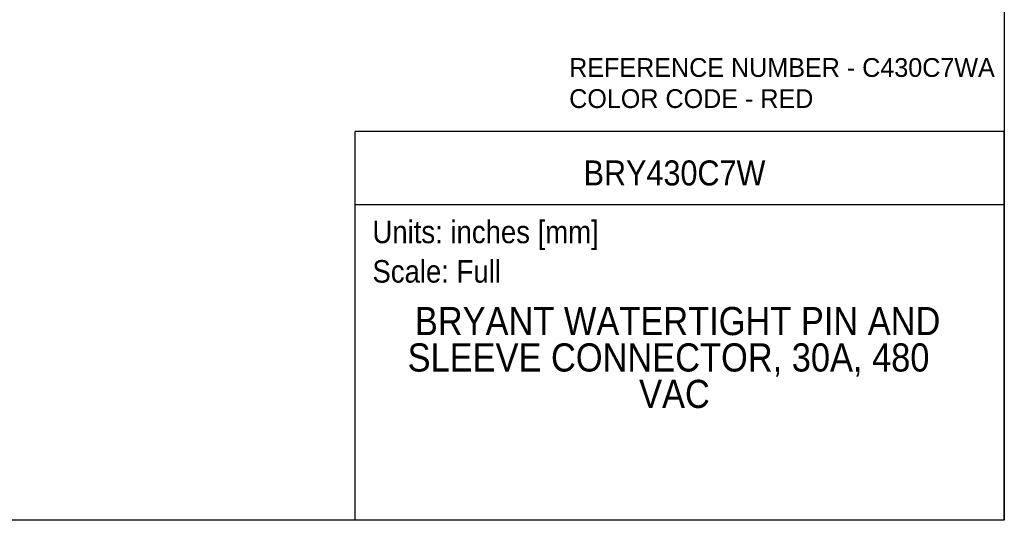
# Model space of a CAD drawing. Header units: inches. Extents: x 0 to 33, y 0 to 25.5.
# Tile 5 of 12: x 13.3 to 33, y 0 to 10. Entities that reach past the tile are written whole.
import ezdxf
from ezdxf.enums import TextEntityAlignment as Align

# ---------------------------------------------------------------- set-up
doc = ezdxf.new("R2010")
doc.units = ezdxf.units.IN
doc.header["$LTSCALE"] = 3
doc.header["$MEASUREMENT"] = 0
doc.linetypes.add('SLD-Solid', pattern=[0])
doc.layers.add('SLD-DEFPOINTS', color=7, linetype='Continuous')
doc.layers.add('TEXT', color=140, linetype='SLD-Solid', lineweight=25)
doc.styles.add('SLDTEXTSTYLE0', font='GOTHIC.TTF', dxfattribs={"width": 0.913})
doc.styles.add('SLDTEXTSTYLE1', font='CenturyGothic')

# ---------------------------------------------------------------- blocks, each defined once
blk = doc.blocks.new('SW_NOTE_0')
at = {"layer": 'TEXT', "color": 0, "insert": (0, 0.575), "char_height": 0.45, "attachment_point": 1, "style": 'SLDTEXTSTYLE0'}
blk.add_mtext('Scale: Full', dxfattribs=at)
blk = doc.blocks.new('SW_NOTE_0_1')
at = {"layer": 'TEXT', "color": 0, "insert": (0, 0.575), "char_height": 0.45, "attachment_point": 1, "style": 'SLDTEXTSTYLE0'}
blk.add_mtext('Units: inches [mm]', dxfattribs=at)
blk = doc.blocks.new('Block1')
at = {"layer": 'TEXT'}
for p, q in [((33, 7.767), (20.037, 7.767)), ((20.037, 0), (20.037, 7.767)), ((33, 0), (33, 7.767)), ((20.037, 6.307), (33, 6.307)), ((33, 0), (20.037, 0))]:
    blk.add_line(p, q, dxfattribs=at)
for name, p in [('SW_NOTE_0_1', (20.384, 5.41)), ('SW_NOTE_0', (20.384, 4.622))]:
    blk.add_blockref(name, p, dxfattribs=at)
at = {"layer": 'TEXT', "color": 140, "style": 'SLDTEXTSTYLE0', "width": 0.913}
for tag, height, p in [('AUTOATTR0', 0.5, (24.6, 6.538)), ('AUTOATTR1_0', 0.562, (21.231, 3.53)), ('AUTOATTR1_1', 0.562, (21.086, 2.803)), ('AUTOATTR1_2', 0.562, (25.708, 2.075))]:
    blk.add_attdef(tag, text='', height=height, dxfattribs=at).set_placement(p, align=Align.BOTTOM_LEFT)
blk = doc.blocks.new('Block2')
at = {"color": 7, "linetype": 'SLD-Solid', "lineweight": 18}
for q in [(33, 25.5), (0, 0)]:
    blk.add_line((33, 0), q, dxfattribs=at)
blk = doc.blocks.new('SW_NOTE_0_2')
at = {"layer": 'TEXT', "color": 0, "char_height": 0.375, "attachment_point": 1, "style": 'SLDTEXTSTYLE1'}
for s, insert in [('REFERENCE NUMBER - C430C7WA', (0, 0.483)), ('COLOR CODE - RED', (0, -0.138))]:
    blk.add_mtext(s, dxfattribs=dict(at, insert=insert))

msp = doc.modelspace()

# ---------------------------------------------------------------- linework, layer by layer
at = {"color": 7, "linetype": 'SLD-Solid'}
for p, q in [((33, 25.5), (33, 0)), ((33, 0), (0, 0))]:
    msp.add_line(p, q, dxfattribs=at)

# ---------------------------------------------------------------- block references
at = {"layer": 'SLD-DEFPOINTS'}
msp.add_blockref('Block2', (0, 0), dxfattribs=at)
ref = msp.add_blockref('Block1', (0, 0), dxfattribs=at)
ref.add_attrib('AUTOATTR0', 'BRY430C7W', dxfattribs={"layer": 'TEXT', "height": 0.5, "style": 'SLDTEXTSTYLE0', "width": 0.913}).set_placement((24.6, 6.538), align=Align.BOTTOM_LEFT)
ref.add_attrib('AUTOATTR1_0', 'BRYANT WATERTIGHT PIN AND ', dxfattribs={"layer": 'TEXT', "height": 0.5625, "style": 'SLDTEXTSTYLE0', "width": 0.913}).set_placement((21.231, 3.53), align=Align.BOTTOM_LEFT)
ref.add_attrib('AUTOATTR1_1', 'SLEEVE CONNECTOR, 30A, 480 ', dxfattribs={"layer": 'TEXT', "height": 0.5625, "style": 'SLDTEXTSTYLE0', "width": 0.913}).set_placement((21.086, 2.803), align=Align.BOTTOM_LEFT)
ref.add_attrib('AUTOATTR1_2', 'VAC', dxfattribs={"layer": 'TEXT', "height": 0.5625, "style": 'SLDTEXTSTYLE0', "width": 0.913}).set_placement((25.708, 2.075), align=Align.BOTTOM_LEFT)
at = {"layer": 'TEXT'}
msp.add_blockref('SW_NOTE_0_2', (24.312, 8.748), dxfattribs=at)

doc.saveas('drawing.dxf')
